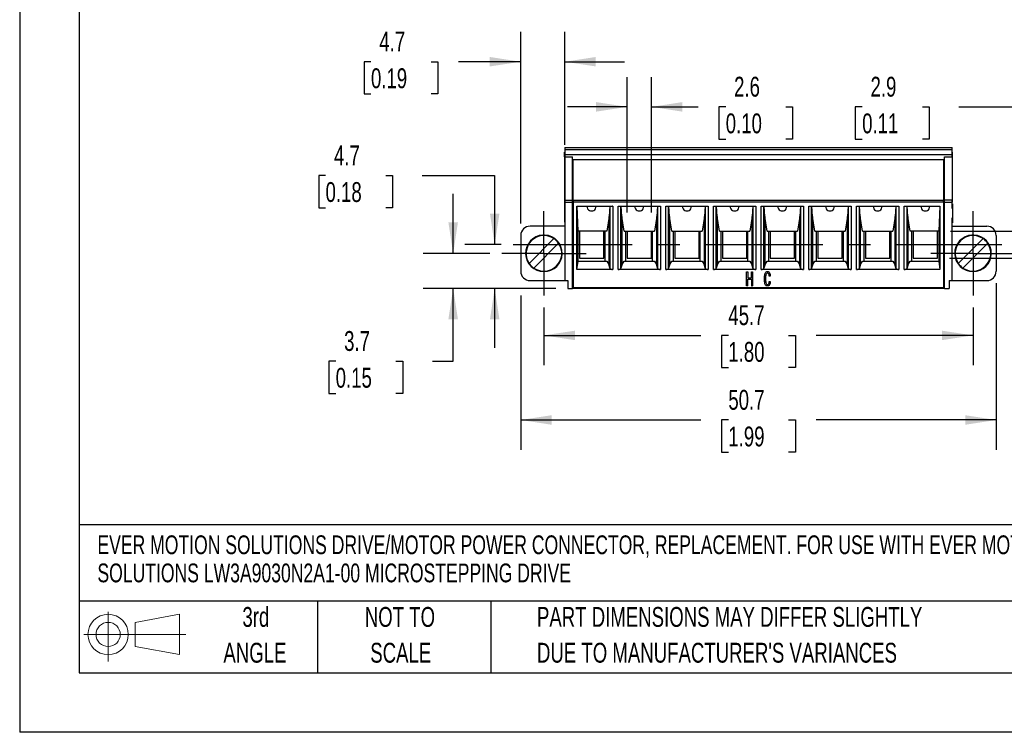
# Model space of a CAD drawing. Header units: millimetres. Extents: x 0 to 279, y 0 to 216.
# Tile 1 of 5: x 0 to 105, y 0 to 76. Entities that reach past the tile are written whole.
import ezdxf

# ---------------------------------------------------------------- set-up
doc = ezdxf.new("R2010")
doc.units = ezdxf.units.MM
doc.linetypes.add('CENTERX2', pattern=[20.32, 12.7, -2.54, 2.54, -2.54])
doc.layers.add('CENTER', color=40, linetype='CENTERX2')
doc.layers.add('SLD-DEFPOINTS', color=7, linetype='Continuous')
doc.layers.add('DIMENSIONS', color=140, linetype='Continuous', lineweight=25)
doc.layers.add('TEXT', color=140, linetype='Continuous', lineweight=25)
doc.styles.add('SLDTEXTSTYLE0', font='TXT', dxfattribs={"width": 0.7})
doc.dimstyles.new('SLDDIMSTYLE0', dxfattribs={"dimtxt": 2.158008, "dimasz": 3.302, "dimexe": 0, "dimexo": 0.0625, "dimgap": 0.539502, "dimtad": 0, "dimtih": 1, "dimtoh": 1, "dimrnd": 1e-09, "dimzin": 12, "dimdsep": 46, "dimtxsty": 'SLDTEXTSTYLE0', "dimsah": 1, "dimcen": 0.09, "dimadec": 0, "dimazin": 3, "dimtfac": 1, "dimtofl": 0, "dimtmove": 0, "dimatfit": 3, "dimfxl": 0, "dimfrac": 2, "dimtolj": 1, "dimtzin": 12, "dimarcsym": 0})
doc.dimstyles.new('SLDDIMSTYLE1', dxfattribs={"dimtxt": 2.158008, "dimasz": 3.302, "dimexe": 0, "dimexo": 0.0625, "dimgap": 0.539502, "dimtad": 0, "dimtih": 1, "dimtoh": 1, "dimrnd": 1e-09, "dimzin": 12, "dimdsep": 46, "dimtxsty": 'SLDTEXTSTYLE0', "dimsah": 1, "dimcen": 0.09, "dimadec": 0, "dimazin": 3, "dimtfac": 1, "dimtmove": 0, "dimatfit": 0, "dimfxl": 0, "dimfrac": 2, "dimtolj": 1, "dimtzin": 12, "dimarcsym": 0})

# ---------------------------------------------------------------- blocks, each defined once
blk = doc.blocks.new('Block11')
at = {"color": 7, "linetype": 'Continuous', "lineweight": 18}
for p, q in [((2.59, 5.31), (2.59, 0)), ((5.48, 4.17), (10.18, 5.03)), ((10.18, 5.03), (10.18, 0.73)), ((5.48, 1.6), (5.48, 4.17)), ((0, 2.88), (10.87, 2.88)), ((5.48, 1.6), (10.18, 0.73))]:
    blk.add_line(p, q, dxfattribs=at)
for radius in [2.15, 1.29]:
    blk.add_circle((2.59, 2.88), radius, dxfattribs=at)
blk = doc.blocks.new('Block12')
at = {"layer": 'SLD-DEFPOINTS'}
blk.add_blockref('Block11', (0, 0), dxfattribs=at)
blk = doc.blocks.new('SW_NOTE_0')
at = {"layer": 'TEXT', "color": 0, "linetype": 'CENTERX2', "lineweight": 18, "char_height": 2, "attachment_point": 1, "style": 'SLDTEXTSTYLE0'}
for s, insert in [('EVER MOTION SOLUTIONS DRIVE/MOTOR POWER CONNECTOR, REPLACEMENT. FOR USE WITH EVER MOTION', (0, 2.58)), ('SOLUTIONS LW3A9030N2A1-00 MICROSTEPPING DRIVE', (0, -0.42))]:
    blk.add_mtext(s, dxfattribs=dict(at, insert=insert))
blk = doc.blocks.new('SW_NOTE_0_3')
at = {"layer": 'TEXT', "color": 0, "linetype": 'CENTERX2', "lineweight": 18, "char_height": 2.1167, "attachment_point": 1, "style": 'SLDTEXTSTYLE0'}
for s, insert in [('PART DIMENSIONS MAY DIFFER SLIGHTLY', (0, 2.73)), ("DUE TO MANUFACTURER'S VARIANCES", (0, -1.09))]:
    blk.add_mtext(s, dxfattribs=dict(at, insert=insert))
blk = doc.blocks.new('SW_NOTE_0_4')
at = {"layer": 'TEXT', "color": 0, "linetype": 'CENTERX2', "lineweight": 18, "char_height": 2.117, "attachment_point": 2, "style": 'SLDTEXTSTYLE0'}
for s, insert in [('NOT TO', (5.26, 2.73)), ('SCALE', (5.35, -1.09))]:
    blk.add_mtext(s, dxfattribs=dict(at, insert=insert))
blk = doc.blocks.new('SW_NOTE_0_5')
at = {"layer": 'TEXT', "color": 0, "linetype": 'CENTERX2', "lineweight": 18, "char_height": 2.117, "attachment_point": 2, "style": 'SLDTEXTSTYLE0'}
for s, insert in [('3rd', (2.32, 2.73)), ('ANGLE', (2.22, -1.09))]:
    blk.add_mtext(s, dxfattribs=dict(at, insert=insert))
blk = doc.blocks.new('_D_12')
at = {"layer": 'DIMENSIONS'}
for p, q in [((46.19, 51.06), (46.19, 57.41)), ((50.1, 51.06), (43.01, 51.06)), ((57.13, 47.33), (43.01, 47.33)), ((46.19, 39.57), (46.19, 47.33)), ((33.67, 39.57), (32.94, 39.57)), ((32.94, 39.57), (32.94, 36.14)), ((40.08, 39.57), (40.81, 39.57)), ((40.81, 39.57), (40.81, 36.14)), ((43.97, 39.57), (46.19, 39.57)), ((32.94, 36.14), (33.67, 36.14)), ((40.81, 36.14), (40.08, 36.14))]:
    blk.add_line(p, q, dxfattribs=at)
for points in [[(46.19, 51.06), (46.7, 54.37), (45.68, 54.37)], [(46.19, 47.33), (45.68, 44.03), (46.7, 44.03)]]:
    blk.add_solid(points, dxfattribs=at)
at = {"layer": 'DIMENSIONS', "char_height": 2.117, "attachment_point": 1, "style": 'SLDTEXTSTYLE0'}
for s, insert in [('3.7', (34.57, 42.78)), ('0.15', (33.67, 38.86))]:
    blk.add_mtext(s, dxfattribs=dict(at, insert=insert))
blk = doc.blocks.new('_D_13')
at = {"layer": 'DIMENSIONS'}
for p, q in [((55.86, 45.3), (55.86, 39.14)), ((101.58, 45.3), (101.58, 39.14)), ((55.86, 42.32), (72.59, 42.32)), ((75.51, 42.32), (74.79, 42.32)), ((74.79, 42.32), (74.79, 38.89)), ((81.93, 42.32), (82.65, 42.32)), ((82.65, 42.32), (82.65, 38.89)), ((101.58, 42.32), (84.85, 42.32)), ((74.79, 38.89), (75.51, 38.89)), ((82.65, 38.89), (81.93, 38.89))]:
    blk.add_line(p, q, dxfattribs=at)
for points in [[(55.86, 42.32), (59.16, 41.81), (59.16, 42.82)], [(101.58, 42.32), (98.28, 42.82), (98.28, 41.81)]]:
    blk.add_solid(points, dxfattribs=at)
at = {"layer": 'DIMENSIONS', "char_height": 2.117, "attachment_point": 1, "style": 'SLDTEXTSTYLE0'}
for s, insert in [('45.7', (75.51, 45.53)), ('1.80', (75.51, 41.62))]:
    blk.add_mtext(s, dxfattribs=dict(at, insert=insert))
blk = doc.blocks.new('_D_14')
at = {"layer": 'DIMENSIONS'}
for p, q in [((104.05, 47.89), (104.05, 30.13)), ((53.39, 46.57), (53.39, 30.13)), ((53.39, 33.3), (72.59, 33.3)), ((75.51, 33.3), (74.79, 33.3)), ((74.79, 33.3), (74.79, 29.87)), ((81.93, 33.3), (82.65, 33.3)), ((82.65, 33.3), (82.65, 29.87)), ((104.05, 33.3), (84.85, 33.3)), ((74.79, 29.87), (75.51, 29.87)), ((82.65, 29.87), (81.93, 29.87))]:
    blk.add_line(p, q, dxfattribs=at)
for points in [[(53.39, 33.3), (56.69, 32.79), (56.69, 33.81)], [(104.05, 33.3), (100.75, 33.81), (100.75, 32.79)]]:
    blk.add_solid(points, dxfattribs=at)
at = {"layer": 'DIMENSIONS', "char_height": 2.117, "attachment_point": 1, "style": 'SLDTEXTSTYLE0'}
for s, insert in [('50.7', (75.51, 36.51)), ('1.99', (75.51, 32.6))]:
    blk.add_mtext(s, dxfattribs=dict(at, insert=insert))
blk = doc.blocks.new('_D_15')
at = {"layer": 'DIMENSIONS'}
for p, q in [((32.59, 59.36), (31.86, 59.36)), ((31.86, 59.36), (31.86, 55.93)), ((39, 59.36), (39.73, 59.36)), ((39.73, 59.36), (39.73, 55.93)), ((42.89, 59.36), (50.61, 59.36)), ((50.61, 59.36), (50.61, 52)), ((31.86, 55.93), (32.59, 55.93)), ((39.73, 55.93), (39, 55.93)), ((51.3, 52), (47.44, 52)), ((57.13, 47.33), (47.44, 47.33)), ((50.61, 47.33), (50.61, 40.98))]:
    blk.add_line(p, q, dxfattribs=at)
for points in [[(50.61, 52), (51.12, 55.3), (50.11, 55.3)], [(50.61, 47.33), (50.11, 44.03), (51.12, 44.03)]]:
    blk.add_solid(points, dxfattribs=at)
at = {"layer": 'DIMENSIONS', "char_height": 2.117, "attachment_point": 1, "style": 'SLDTEXTSTYLE0'}
for s, insert in [('4.7', (33.49, 62.57)), ('0.18', (32.59, 58.66))]:
    blk.add_mtext(s, dxfattribs=dict(at, insert=insert))
blk = doc.blocks.new('_D_16')
at = {"layer": 'DIMENSIONS'}
for p, q in [((89.77, 66.68), (89.04, 66.68)), ((89.04, 66.68), (89.04, 63.25)), ((96.18, 66.68), (96.9, 66.68)), ((96.9, 66.68), (96.9, 63.25)), ((100.07, 66.68), (106.42, 66.68)), ((106.42, 66.68), (106.42, 53.43)), ((89.04, 63.25), (89.77, 63.25)), ((96.9, 63.25), (96.18, 63.25)), ((99.19, 53.43), (109.6, 53.43)), ((99.07, 50.56), (109.6, 50.56)), ((106.42, 50.56), (106.42, 44.21))]:
    blk.add_line(p, q, dxfattribs=at)
for points in [[(106.42, 53.43), (106.93, 56.74), (105.91, 56.74)], [(106.42, 50.56), (105.91, 47.26), (106.93, 47.26)]]:
    blk.add_solid(points, dxfattribs=at)
at = {"layer": 'DIMENSIONS', "char_height": 2.117, "attachment_point": 1, "style": 'SLDTEXTSTYLE0'}
for s, insert in [('2.9', (90.66, 69.89)), ('0.11', (89.77, 65.98))]:
    blk.add_mtext(s, dxfattribs=dict(at, insert=insert))
blk = doc.blocks.new('_D_17')
at = {"layer": 'DIMENSIONS'}
for p, q in [((53.39, 54.23), (53.39, 74.67)), ((58.09, 62.63), (58.09, 74.67)), ((37.43, 71.49), (36.7, 71.49)), ((36.7, 71.49), (36.7, 68.06)), ((43.84, 71.49), (44.56, 71.49)), ((44.56, 71.49), (44.56, 68.06)), ((53.39, 71.49), (46.76, 71.49)), ((58.09, 71.49), (64.44, 71.49)), ((36.7, 68.06), (37.43, 68.06)), ((44.56, 68.06), (43.84, 68.06))]:
    blk.add_line(p, q, dxfattribs=at)
for points in [[(53.39, 71.49), (50.09, 72), (50.09, 70.99)], [(58.09, 71.49), (61.39, 70.99), (61.39, 72)]]:
    blk.add_solid(points, dxfattribs=at)
at = {"layer": 'DIMENSIONS', "char_height": 2.117, "attachment_point": 1, "style": 'SLDTEXTSTYLE0'}
for s, insert in [('4.7', (38.32, 74.71)), ('0.19', (37.43, 70.79))]:
    blk.add_mtext(s, dxfattribs=dict(at, insert=insert))
blk = doc.blocks.new('_D_18')
at = {"layer": 'DIMENSIONS'}
for p, q in [((64.72, 55.43), (64.72, 69.86)), ((67.32, 55.43), (67.32, 69.86)), ((64.72, 66.68), (58.37, 66.68)), ((67.32, 66.68), (72.3, 66.68)), ((75.23, 66.68), (74.5, 66.68)), ((74.5, 66.68), (74.5, 63.25)), ((81.64, 66.68), (82.36, 66.68)), ((82.36, 66.68), (82.36, 63.25)), ((74.5, 63.25), (75.23, 63.25)), ((82.36, 63.25), (81.64, 63.25))]:
    blk.add_line(p, q, dxfattribs=at)
for points in [[(64.72, 66.68), (61.42, 67.19), (61.42, 66.17)], [(67.32, 66.68), (70.62, 66.17), (70.62, 67.19)]]:
    blk.add_solid(points, dxfattribs=at)
at = {"layer": 'DIMENSIONS', "char_height": 2.117, "attachment_point": 1, "style": 'SLDTEXTSTYLE0'}
for s, insert in [('2.6', (76.12, 69.89)), ('0.10', (75.23, 65.98))]:
    blk.add_mtext(s, dxfattribs=dict(at, insert=insert))
blk = doc.blocks.new('SW_CENTERMARKSYMBOL_10')
at = {"layer": 'CENTER', "color": 0}
for p, q in [((0, 2.54), (0, 4.49)), ((0, 0), (0, 2.54)), ((-2.54, 0), (-4.49, 0)), ((0, 0), (-2.54, 0)), ((0, 0), (0, -2.54)), ((0, 0), (2.54, 0)), ((2.54, 0), (4.49, 0)), ((0, -2.54), (0, -4.49))]:
    blk.add_line(p, q, dxfattribs=at)
blk = doc.blocks.new('SW_CENTERMARKSYMBOL_11')
at = {"layer": 'CENTER', "color": 0}
for p, q in [((0, 2.54), (0, 4.49)), ((0, 0), (0, 2.54)), ((-2.54, 0), (-4.49, 0)), ((0, 0), (-2.54, 0)), ((0, 0), (0, -2.54)), ((0, 0), (2.54, 0)), ((2.54, 0), (4.49, 0)), ((0, -2.54), (0, -4.49))]:
    blk.add_line(p, q, dxfattribs=at)

msp = doc.modelspace()

# ---------------------------------------------------------------- linework, layer by layer
at = {"color": 7, "linetype": 'Continuous'}
for p in [(0.002, 215.903), (279.402, 0.003)]:
    msp.add_line(p, (0.002, 0.003), dxfattribs=at)
for p, q in [((58.089, 62.334), (99.349, 62.334)), ((58.089, 62.334), (58.089, 62.144)), ((58.089, 62.144), (58.089, 62.142)), ((58.089, 62.142), (99.349, 62.142)), ((58.089, 62.142), (58.089, 61.584)), ((99.349, 62.144), (99.349, 62.334)), ((99.349, 62.142), (99.349, 62.144)), ((99.349, 61.584), (99.349, 62.142)), ((58.089, 61.834), (58.059, 61.834)), ((58.059, 61.337), (58.059, 61.834)), ((58.059, 61.337), (58.059, 61.334)), ((58.089, 61.334), (58.059, 61.334)), ((58.059, 61.334), (58.059, 54.884)), ((99.349, 61.584), (58.089, 61.584)), ((58.089, 61.584), (58.089, 61.361)), ((58.089, 61.361), (58.889, 61.361)), ((58.089, 61.361), (58.089, 56.734)), ((58.889, 56.734), (58.889, 61.361)), ((58.889, 61.034), (58.989, 61.034)), ((98.449, 61.034), (58.989, 61.034)), ((58.989, 56.734), (58.989, 61.034)), ((98.449, 61.034), (98.449, 56.734)), ((98.449, 61.034), (98.549, 61.034)), ((98.549, 61.361), (99.349, 61.361)), ((98.549, 56.734), (98.549, 61.361)), ((99.349, 61.834), (99.379, 61.834)), ((99.349, 61.361), (99.349, 61.584)), ((99.349, 61.361), (99.349, 56.734)), ((99.349, 61.334), (99.379, 61.334)), ((99.379, 61.334), (99.379, 61.834)), ((99.379, 61.834), (99.379, 61.834)), ((99.379, 57.034), (99.379, 61.334)), ((58.089, 56.734), (58.889, 56.734)), ((58.089, 56.734), (58.089, 56.534)), ((58.889, 56.534), (58.889, 56.734)), ((58.889, 56.734), (58.889, 56.734)), ((58.989, 56.734), (98.449, 56.734)), ((58.989, 56.734), (58.989, 56.535)), ((98.449, 56.535), (98.449, 56.734)), ((99.349, 56.734), (98.549, 56.734)), ((98.549, 56.535), (98.549, 56.734)), ((99.349, 57.034), (99.379, 57.034)), ((99.349, 56.534), (99.349, 56.734)), ((99.379, 56.534), (99.379, 57.034)), ((58.089, 56.534), (58.089, 48.164)), ((58.089, 56.534), (58.889, 56.534)), ((58.889, 47.334), (58.889, 56.534)), ((58.989, 56.34), (58.889, 56.34)), ((58.989, 56.305), (58.889, 56.305)), ((58.989, 56.534), (58.989, 56.535)), ((58.989, 56.534), (58.989, 47.384)), ((98.449, 56.534), (58.989, 56.534)), ((59.38, 56.084), (60.939, 56.084)), ((59.38, 49.35), (59.38, 56.084)), ((59.514, 53.434), (59.406, 56.084)), ((60.939, 56.084), (63.184, 56.084)), ((62.885, 56.084), (62.814, 54.999)), ((62.89, 56.084), (62.89, 49.499)), ((63.188, 56.084), (63.184, 56.084)), ((63.188, 56.084), (63.188, 49.35)), ((63.771, 56.084), (63.774, 56.084)), ((63.771, 49.35), (63.771, 56.084)), ((63.774, 56.084), (66.019, 56.084)), ((64.068, 49.499), (64.068, 56.084)), ((64.144, 54.999), (64.073, 56.084)), ((66.019, 56.084), (68.264, 56.084)), ((67.965, 56.084), (67.894, 54.999)), ((67.97, 56.084), (67.97, 49.499)), ((68.268, 56.084), (68.264, 56.084)), ((68.268, 56.084), (68.268, 49.35)), ((68.851, 56.084), (68.854, 56.084)), ((68.851, 49.35), (68.851, 56.084)), ((68.854, 56.084), (71.099, 56.084)), ((69.148, 49.499), (69.148, 56.084)), ((69.224, 54.999), (69.153, 56.084)), ((71.099, 56.084), (73.344, 56.084)), ((73.045, 56.084), (72.974, 54.999)), ((73.05, 56.084), (73.05, 49.499)), ((73.348, 56.084), (73.344, 56.084)), ((73.348, 56.084), (73.348, 49.35)), ((73.931, 56.084), (73.934, 56.084)), ((73.931, 49.35), (73.931, 56.084)), ((73.934, 56.084), (76.179, 56.084)), ((74.228, 49.499), (74.228, 56.084)), ((74.304, 54.999), (74.233, 56.084)), ((76.179, 56.084), (78.424, 56.084)), ((78.125, 56.084), (78.054, 54.999)), ((78.13, 56.084), (78.13, 49.499)), ((78.428, 56.084), (78.424, 56.084)), ((78.428, 56.084), (78.428, 49.35)), ((79.011, 56.084), (79.014, 56.084)), ((79.011, 49.35), (79.011, 56.084)), ((79.014, 56.084), (81.259, 56.084)), ((79.308, 49.499), (79.308, 56.084)), ((79.384, 54.999), (79.313, 56.084)), ((81.259, 56.084), (83.504, 56.084)), ((83.205, 56.084), (83.134, 54.999)), ((83.21, 56.084), (83.21, 49.499)), ((83.508, 56.084), (83.504, 56.084)), ((83.508, 56.084), (83.508, 49.35)), ((84.091, 56.084), (84.094, 56.084)), ((84.091, 49.35), (84.091, 56.084)), ((84.094, 56.084), (86.339, 56.084)), ((84.388, 49.499), (84.388, 56.084)), ((84.464, 54.999), (84.393, 56.084)), ((86.339, 56.084), (88.584, 56.084)), ((88.285, 56.084), (88.214, 54.999)), ((88.29, 56.084), (88.29, 49.499)), ((88.588, 56.084), (88.584, 56.084)), ((88.588, 56.084), (88.588, 49.35)), ((89.171, 56.084), (89.174, 56.084)), ((89.171, 49.35), (89.171, 56.084)), ((89.174, 56.084), (91.419, 56.084)), ((89.468, 49.499), (89.468, 56.084)), ((89.544, 54.999), (89.473, 56.084)), ((91.419, 56.084), (93.664, 56.084)), ((93.365, 56.084), (93.294, 54.999)), ((93.37, 56.084), (93.37, 49.499)), ((93.668, 56.084), (93.664, 56.084)), ((93.668, 56.084), (93.668, 49.35)), ((94.251, 56.084), (94.254, 56.084)), ((94.251, 49.35), (94.251, 56.084)), ((94.254, 56.084), (96.499, 56.084)), ((94.548, 49.499), (94.548, 56.084)), ((94.624, 54.999), (94.553, 56.084)), ((96.499, 56.084), (98.058, 56.084)), ((98.032, 56.084), (97.924, 53.434)), ((98.058, 56.084), (98.058, 49.35)), ((98.449, 56.534), (98.449, 56.535)), ((98.449, 56.534), (98.449, 47.384)), ((98.549, 56.34), (98.449, 56.34)), ((98.449, 56.305), (98.549, 56.305)), ((98.549, 56.534), (98.549, 56.535)), ((98.549, 47.334), (98.549, 56.534)), ((98.549, 56.534), (99.349, 56.534)), ((99.349, 55.834), (99.349, 56.534)), ((99.349, 56.534), (99.379, 56.534)), ((99.349, 56.334), (99.379, 56.334)), ((99.379, 55.834), (99.349, 55.834)), ((99.379, 56.534), (99.379, 56.534)), ((99.379, 56.334), (99.379, 56.334)), ((99.379, 56.334), (99.379, 55.834)), ((99.379, 55.834), (99.379, 54.834)), ((58.089, 54.884), (58.059, 54.884)), ((58.059, 54.884), (58.059, 54.384)), ((62.814, 54.999), (62.549, 53.434)), ((62.814, 49.812), (62.814, 54.999)), ((64.144, 54.999), (64.144, 49.812)), ((64.409, 53.434), (64.144, 54.999)), ((67.894, 54.999), (67.629, 53.434)), ((67.894, 49.812), (67.894, 54.999)), ((69.224, 54.999), (69.224, 49.812)), ((69.489, 53.434), (69.224, 54.999)), ((72.974, 54.999), (72.709, 53.434)), ((72.974, 49.812), (72.974, 54.999)), ((74.304, 54.999), (74.304, 49.812)), ((74.569, 53.434), (74.304, 54.999)), ((78.054, 54.999), (77.789, 53.434)), ((78.054, 49.812), (78.054, 54.999)), ((79.384, 54.999), (79.384, 49.812)), ((79.649, 53.434), (79.384, 54.999)), ((83.134, 54.999), (82.869, 53.434)), ((83.134, 49.812), (83.134, 54.999)), ((84.464, 54.999), (84.464, 49.812)), ((84.729, 53.434), (84.464, 54.999)), ((88.214, 54.999), (87.949, 53.434)), ((88.214, 49.812), (88.214, 54.999)), ((89.544, 54.999), (89.544, 49.812)), ((89.809, 53.434), (89.544, 54.999)), ((93.294, 54.999), (93.029, 53.434)), ((93.294, 49.812), (93.294, 54.999)), ((94.624, 54.999), (94.624, 49.812)), ((94.889, 53.434), (94.624, 54.999)), ((99.349, 54.834), (99.379, 54.834)), ((99.349, 54.831), (99.349, 54.834)), ((99.349, 48.164), (99.349, 54.831)), ((99.379, 54.834), (99.379, 54.831)), ((99.379, 54.831), (99.379, 54.334)), ((58.089, 53.964), (54.389, 53.964)), ((58.059, 54.384), (58.059, 54.384)), ((58.089, 54.384), (58.059, 54.384)), ((99.349, 54.334), (99.379, 54.334)), ((99.349, 53.964), (103.049, 53.964)), ((53.389, 52.964), (53.389, 49.164)), ((54.291, 49.991), (56.932, 52.632)), ((55.859, 53.014), (55.949, 53.012)), ((59.514, 50.234), (59.514, 53.434)), ((62.549, 53.434), (59.514, 53.434)), ((59.639, 53.434), (59.639, 50.565)), ((62.239, 50.565), (62.239, 53.434)), ((62.364, 53.434), (62.364, 50.234)), ((64.409, 53.434), (67.629, 53.434)), ((64.594, 50.234), (64.594, 53.434)), ((64.719, 53.434), (64.719, 50.565)), ((67.319, 50.565), (67.319, 53.434)), ((67.444, 50.234), (67.444, 53.434)), ((69.489, 53.434), (72.709, 53.434)), ((69.674, 50.234), (69.674, 53.434)), ((69.799, 53.434), (69.799, 50.565)), ((72.399, 50.565), (72.399, 53.434)), ((72.524, 50.234), (72.524, 53.434)), ((74.569, 53.434), (77.789, 53.434)), ((74.754, 50.234), (74.754, 53.434)), ((74.879, 53.434), (74.879, 50.565)), ((77.479, 50.565), (77.479, 53.434)), ((77.604, 50.234), (77.604, 53.434)), ((79.649, 53.434), (82.869, 53.434)), ((79.834, 50.234), (79.834, 53.434)), ((79.959, 53.434), (79.959, 50.565)), ((82.559, 50.565), (82.559, 53.434)), ((82.684, 50.234), (82.684, 53.434)), ((84.729, 53.434), (87.949, 53.434)), ((84.914, 50.234), (84.914, 53.434)), ((85.039, 53.434), (85.039, 50.565)), ((87.639, 50.565), (87.639, 53.434)), ((87.764, 50.234), (87.764, 53.434)), ((89.809, 53.434), (93.029, 53.434)), ((89.994, 50.234), (89.994, 53.434)), ((90.119, 53.434), (90.119, 50.565)), ((92.719, 50.565), (92.719, 53.434)), ((92.844, 50.234), (92.844, 53.434)), ((97.924, 53.434), (94.889, 53.434)), ((95.074, 50.234), (95.074, 53.434)), ((95.199, 53.434), (95.199, 50.565)), ((97.799, 50.565), (97.799, 53.434)), ((97.924, 53.434), (97.924, 50.234)), ((100.011, 49.991), (102.652, 52.632)), ((101.579, 53.014), (101.669, 53.012)), ((104.049, 52.964), (104.049, 49.164)), ((57.427, 52.137), (54.786, 49.496)), ((103.147, 52.137), (100.506, 49.496)), ((59.639, 50.565), (62.239, 50.565)), ((64.719, 50.565), (67.319, 50.565)), ((69.799, 50.565), (72.399, 50.565)), ((74.879, 50.565), (77.479, 50.565)), ((79.959, 50.565), (82.559, 50.565)), ((85.039, 50.565), (87.639, 50.565)), ((90.119, 50.565), (92.719, 50.565)), ((95.199, 50.565), (97.799, 50.565)), ((59.38, 49.35), (59.514, 50.234)), ((63.184, 49.35), (59.38, 49.35)), ((59.514, 50.234), (62.549, 50.234)), ((62.549, 50.234), (62.814, 49.812)), ((62.89, 49.499), (62.814, 49.812)), ((63.188, 49.35), (63.184, 49.35)), ((63.771, 49.35), (63.774, 49.35)), ((68.264, 49.35), (63.774, 49.35)), ((64.144, 49.812), (64.068, 49.499)), ((64.144, 49.812), (64.409, 50.234)), ((64.409, 50.234), (67.629, 50.234)), ((67.629, 50.234), (67.894, 49.812)), ((67.97, 49.499), (67.894, 49.812)), ((68.268, 49.35), (68.264, 49.35)), ((68.851, 49.35), (68.854, 49.35)), ((73.344, 49.35), (68.854, 49.35)), ((69.224, 49.812), (69.148, 49.499)), ((69.224, 49.812), (69.489, 50.234)), ((69.489, 50.234), (72.709, 50.234)), ((72.709, 50.234), (72.974, 49.812)), ((73.05, 49.499), (72.974, 49.812)), ((73.348, 49.35), (73.344, 49.35)), ((73.931, 49.35), (73.934, 49.35)), ((78.424, 49.35), (73.934, 49.35)), ((74.304, 49.812), (74.228, 49.499)), ((74.304, 49.812), (74.569, 50.234)), ((74.569, 50.234), (77.789, 50.234)), ((77.789, 50.234), (78.054, 49.812)), ((78.13, 49.499), (78.054, 49.812)), ((78.428, 49.35), (78.424, 49.35)), ((79.011, 49.35), (79.014, 49.35)), ((83.504, 49.35), (79.014, 49.35)), ((79.384, 49.812), (79.308, 49.499)), ((79.384, 49.812), (79.649, 50.234)), ((79.649, 50.234), (82.869, 50.234)), ((82.869, 50.234), (83.134, 49.812)), ((83.21, 49.499), (83.134, 49.812)), ((83.508, 49.35), (83.504, 49.35)), ((84.091, 49.35), (84.094, 49.35)), ((88.584, 49.35), (84.094, 49.35)), ((84.464, 49.812), (84.388, 49.499)), ((84.464, 49.812), (84.729, 50.234)), ((84.729, 50.234), (87.949, 50.234)), ((87.949, 50.234), (88.214, 49.812)), ((88.29, 49.499), (88.214, 49.812)), ((88.588, 49.35), (88.584, 49.35)), ((89.171, 49.35), (89.174, 49.35)), ((93.664, 49.35), (89.174, 49.35)), ((89.544, 49.812), (89.468, 49.499)), ((89.544, 49.812), (89.809, 50.234)), ((89.809, 50.234), (93.029, 50.234)), ((93.029, 50.234), (93.294, 49.812)), ((93.37, 49.499), (93.294, 49.812)), ((93.668, 49.35), (93.664, 49.35)), ((94.251, 49.35), (94.254, 49.35)), ((98.058, 49.35), (94.254, 49.35)), ((94.624, 49.812), (94.548, 49.499)), ((94.624, 49.812), (94.889, 50.234)), ((94.889, 50.234), (97.924, 50.234)), ((97.924, 50.234), (98.058, 49.35)), ((77.457, 47.607), (77.457, 49.107)), ((77.457, 49.107), (77.576, 49.107)), ((77.576, 49.107), (77.576, 48.464)), ((77.576, 48.464), (77.962, 48.464)), ((77.576, 48.301), (77.962, 48.301)), ((77.576, 47.607), (77.576, 48.301)), ((77.962, 48.464), (77.962, 49.107)), ((77.962, 49.107), (78.082, 49.107)), ((77.962, 48.301), (77.962, 47.607)), ((78.082, 49.107), (78.082, 47.607)), ((79.366, 48.627), (79.383, 48.75)), ((79.366, 48.066), (79.366, 48.627)), ((79.383, 48.75), (79.408, 48.862)), ((79.408, 48.862), (79.451, 48.954)), ((79.451, 48.954), (79.494, 49.025)), ((79.494, 48.688), (79.486, 48.597)), ((79.486, 48.597), (79.486, 48.117)), ((79.494, 49.025), (79.554, 49.086)), ((79.511, 48.77), (79.494, 48.688)), ((79.537, 48.842), (79.511, 48.77)), ((79.563, 48.893), (79.537, 48.842)), ((79.554, 49.086), (79.614, 49.117)), ((79.597, 48.933), (79.563, 48.893)), ((79.64, 48.954), (79.597, 48.933)), ((79.614, 49.117), (79.691, 49.127)), ((79.691, 48.964), (79.64, 48.954)), ((79.691, 49.127), (79.751, 49.117)), ((79.759, 48.944), (79.691, 48.964)), ((79.751, 49.117), (79.811, 49.097)), ((79.811, 48.882), (79.759, 48.944)), ((79.811, 49.097), (79.854, 49.056)), ((79.845, 48.78), (79.811, 48.882)), ((79.854, 48.709), (79.845, 48.78)), ((79.854, 49.056), (79.896, 48.995)), ((79.862, 48.627), (79.854, 48.709)), ((79.982, 48.627), (79.862, 48.627)), ((79.896, 48.995), (79.931, 48.923)), ((79.931, 48.923), (79.956, 48.842)), ((79.956, 48.842), (79.973, 48.739)), ((79.973, 48.739), (79.982, 48.627)), ((54.383, 48.164), (54.389, 48.164)), ((54.389, 48.164), (58.089, 48.164)), ((58.089, 48.164), (58.399, 48.164)), ((58.399, 48.164), (58.399, 47.334)), ((58.399, 47.334), (58.889, 47.334)), ((58.989, 47.384), (58.889, 47.384)), ((98.549, 47.334), (58.889, 47.334)), ((98.449, 47.384), (58.989, 47.384)), ((77.576, 47.607), (77.457, 47.607)), ((77.962, 47.607), (78.082, 47.607)), ((79.383, 47.944), (79.366, 48.066)), ((79.408, 47.831), (79.383, 47.944)), ((79.443, 47.75), (79.408, 47.831)), ((79.486, 47.668), (79.443, 47.75)), ((79.486, 48.117), (79.494, 48.025)), ((79.545, 47.617), (79.486, 47.668)), ((79.494, 48.025), (79.503, 47.944)), ((79.503, 47.944), (79.554, 47.821)), ((79.605, 47.597), (79.545, 47.617)), ((79.554, 47.821), (79.588, 47.78)), ((79.588, 47.78), (79.622, 47.75)), ((79.674, 47.586), (79.605, 47.597)), ((79.622, 47.75), (79.674, 47.739)), ((79.674, 47.739), (79.717, 47.739)), ((79.742, 47.597), (79.674, 47.586)), ((79.717, 47.739), (79.759, 47.76)), ((79.802, 47.607), (79.742, 47.597)), ((79.759, 47.76), (79.785, 47.78)), ((79.785, 47.78), (79.811, 47.821)), ((79.854, 47.648), (79.802, 47.607)), ((79.811, 47.821), (79.828, 47.862)), ((79.828, 47.862), (79.845, 47.923)), ((79.845, 47.923), (79.854, 47.995)), ((79.854, 47.995), (79.862, 48.076)), ((79.896, 47.709), (79.854, 47.648)), ((79.862, 48.076), (79.982, 48.076)), ((79.931, 47.78), (79.896, 47.709)), ((79.956, 47.872), (79.931, 47.78)), ((79.973, 47.964), (79.956, 47.872)), ((79.982, 48.076), (79.973, 47.964)), ((98.549, 47.384), (98.449, 47.384)), ((98.549, 47.334), (99.039, 47.334)), ((99.039, 48.164), (99.349, 48.164)), ((99.039, 48.164), (99.039, 47.334)), ((99.349, 48.164), (103.049, 48.164))]:
    msp.add_line(p, q)
for centre, radius, start, end in [((60.875, 56.006), 0.399, 168.72217, 245.42359), ((60.924, 55.992), 0.408, 238.42539, 272.16577), ((60.955, 55.994), 0.411, 267.81658, 301.40717), ((61.003, 56.005), 0.399, 294.58482, 11.29344), ((65.955, 56.006), 0.399, 168.72217, 245.42359), ((66.004, 55.992), 0.408, 238.42539, 272.16577), ((66.035, 55.994), 0.411, 267.81658, 301.40717), ((66.083, 56.005), 0.399, 294.58482, 11.29344), ((71.035, 56.006), 0.399, 168.72217, 245.42359), ((71.084, 55.992), 0.408, 238.42539, 272.16577), ((71.115, 55.994), 0.411, 267.81658, 301.40717), ((71.163, 56.005), 0.399, 294.58482, 11.29344), ((76.115, 56.006), 0.399, 168.72217, 245.42359), ((76.164, 55.992), 0.408, 238.42539, 272.16577), ((76.195, 55.994), 0.411, 267.81658, 301.40717), ((76.243, 56.005), 0.399, 294.58482, 11.29344), ((81.195, 56.006), 0.399, 168.72217, 245.42359), ((81.244, 55.992), 0.408, 238.42539, 272.16577), ((81.275, 55.994), 0.411, 267.81658, 301.40717), ((81.323, 56.005), 0.399, 294.58482, 11.29344), ((86.275, 56.006), 0.399, 168.72217, 245.42359), ((86.324, 55.992), 0.408, 238.42539, 272.16577), ((86.355, 55.994), 0.411, 267.81658, 301.40717), ((86.403, 56.005), 0.399, 294.58482, 11.29344), ((91.355, 56.006), 0.399, 168.72217, 245.42359), ((91.404, 55.992), 0.408, 238.42539, 272.16577), ((91.435, 55.994), 0.411, 267.81658, 301.40717), ((91.483, 56.005), 0.399, 294.58482, 11.29344), ((96.435, 56.006), 0.399, 168.72217, 245.42359), ((96.484, 55.992), 0.408, 238.42539, 272.16577), ((96.515, 55.994), 0.411, 267.81658, 301.40717), ((96.563, 56.005), 0.399, 294.58482, 11.29344), ((54.389, 52.964), 1, 90, 179.63653), ((103.049, 52.964), 1, 0.36347, 90), ((54.389, 52.964), 1, 179.63653, 180), ((55.859, 51.064), 1.95, 93.3, 270), ((55.859, 51.064), 1.9, 55.61511, 214.38489), ((55.859, 51.064), 1.95, 90, 93.3), ((55.859, 51.064), 1.95, 270, 87.351), ((55.859, 51.064), 1.9, 34.38489, 55.61511), ((101.579, 51.064), 1.95, 93.3, 270), ((101.579, 51.064), 1.9, 55.61511, 214.38489), ((101.579, 51.064), 1.95, 90, 93.3), ((101.579, 51.064), 1.95, 270, 87.351), ((101.579, 51.064), 1.9, 34.38489, 55.61511), ((103.049, 52.964), 1, 360, 0.36347), ((55.859, 51.064), 1.9, 235.61511, 34.38489), ((101.579, 51.064), 1.9, 235.61511, 34.38489), ((55.859, 51.064), 1.9, 214.38489, 235.61511), ((63.153, 49.653), 0.305, 210.36394, 275.84823), ((63.805, 49.653), 0.305, 264.15285, 329.63498), ((68.233, 49.653), 0.305, 210.36394, 275.84823), ((68.885, 49.653), 0.305, 264.15285, 329.63498), ((73.313, 49.653), 0.305, 210.36394, 275.84823), ((73.965, 49.653), 0.305, 264.15285, 329.63498), ((78.393, 49.653), 0.305, 210.36394, 275.84823), ((79.045, 49.653), 0.305, 264.15285, 329.63498), ((83.473, 49.653), 0.305, 210.36394, 275.84823), ((84.125, 49.653), 0.305, 264.15285, 329.63498), ((88.553, 49.653), 0.305, 210.36394, 275.84823), ((89.205, 49.653), 0.305, 264.15285, 329.63498), ((93.633, 49.653), 0.305, 210.36394, 275.84823), ((94.285, 49.653), 0.305, 264.15285, 329.63498), ((101.579, 51.064), 1.9, 214.38489, 235.61511), ((54.389, 49.164), 1, 180, 269.63653), ((103.049, 49.164), 1, 270, 359.63653), ((103.049, 49.164), 1, 359.63653, 360)]:
    msp.add_arc(centre, radius, start, end)
at = {"layer": 'CENTER'}
msp.add_line((52.574, 51.999), (104.636, 51.999), dxfattribs=at)
at = {"layer": 'TEXT'}
for p, q in [((6.35, 209.55), (6.35, 6.35)), ((273.05, 22.126), (6.35, 22.126)), ((273.05, 13.97), (6.35, 13.97)), ((31.75, 13.97), (31.75, 6.35)), ((50.212, 13.97), (50.212, 6.35)), ((6.35, 6.35), (273.05, 6.35))]:
    msp.add_line(p, q, dxfattribs=at)

# ---------------------------------------------------------------- block references
at = {"layer": 'CENTER'}
for name, p in [('SW_CENTERMARKSYMBOL_11', (55.859, 51.064)), ('SW_CENTERMARKSYMBOL_10', (101.579, 51.064))]:
    msp.add_blockref(name, p, dxfattribs=at)
at = {"layer": 'SLD-DEFPOINTS'}
msp.add_blockref('Block12', (6.838, 7.554), dxfattribs=at)
at = {"layer": 'TEXT', "linetype": 'CENTERX2', "lineweight": 18}
for name, p in [('SW_NOTE_0', (8.284, 18.416)), ('SW_NOTE_0_5', (22.847, 10.635)), ('SW_NOTE_0_4', (35.257, 10.635)), ('SW_NOTE_0_3', (55.119, 10.635))]:
    msp.add_blockref(name, p, dxfattribs=at)

# ---------------------------------------------------------------- dimensions: what is measured, and where the dimension line sits
at = {"layer": 'DIMENSIONS'}
for base, p1, p2, dimstyle, picture, middle in [((58.089, 71.494), (53.389, 52.964), (58.089, 61.361), 'SLDDIMSTYLE1', '_D_17', (40.633, 71.494)), ((67.319, 66.683), (64.719, 54.165), (67.319, 54.165), 'SLDDIMSTYLE1', '_D_18', (78.434, 66.683)), ((104.049, 33.301), (53.389, 49.164), (104.049, 49.164), 'SLDDIMSTYLE0', '_D_14', (78.719, 33.301)), ((101.579, 42.317), (55.859, 46.574), (101.579, 46.574), 'SLDDIMSTYLE0', '_D_13', (78.719, 42.317))]:
    dim = msp.add_linear_dim(base=base, p1=p1, p2=p2, dimstyle=dimstyle, dxfattribs=at)
    dim.commit()
    dim.dimension.update_dxf_attribs({"geometry": picture, "text_midpoint": middle, "dimtype": 160})
for base, p1, p2, picture, middle in [((106.422, 50.565), (97.924, 53.434), (97.799, 50.565), '_D_16', (106.422, 66.683)), ((50.6131, 51.9992), (58.3994, 47.3337), (52.5735, 51.9992), '_D_15', (50.6131, 59.3567)), ((46.189, 47.334), (51.369, 51.064), (58.399, 47.334), '_D_12', (46.189, 39.565))]:
    dim = msp.add_linear_dim(base=base, p1=p1, p2=p2, angle=90, dimstyle='SLDDIMSTYLE1', dxfattribs=at)
    dim.commit()
    dim.dimension.update_dxf_attribs({"geometry": picture, "text_midpoint": middle, "dimtype": 160})

doc.saveas('drawing.dxf')
